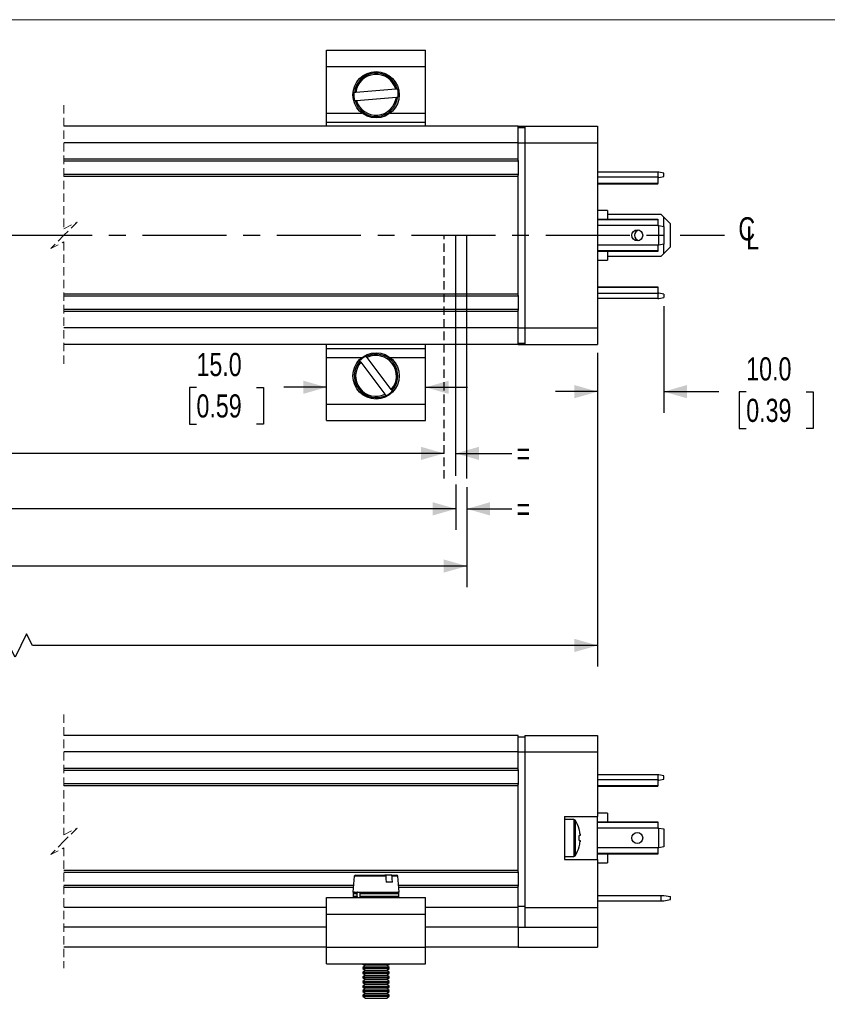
# Model space of a CAD drawing. Header units: millimetres. Extents: x 0 to 432, y 0 to 279.
# Tile 5 of 6: x 219 to 341, y 131 to 279. Entities that reach past the tile are written whole.
import ezdxf

# ---------------------------------------------------------------- set-up
doc = ezdxf.new("R2010")
doc.units = ezdxf.units.MM
doc.linetypes.add('CENTERX2', pattern=[20.32, 12.7, -2.54, 2.54, -2.54])
doc.linetypes.add('HIDDEN', pattern=[1.905, 1.27, -0.635])
doc.layers.add('CENTER', color=40, linetype='CENTERX2')
doc.layers.add('HIDDEN', color=102, linetype='HIDDEN')
doc.layers.add('DIMENSIONS', color=140, linetype='Continuous', lineweight=25)
doc.layers.add('TEXT', color=140, linetype='Continuous', lineweight=25)
doc.styles.add('SLDTEXTSTYLE0', font='TXT', dxfattribs={"width": 0.75})
doc.dimstyles.new('SLDDIMSTYLE0', dxfattribs={"dimtxt": 3.5, "dimasz": 3.5, "dimexe": 0, "dimexo": 0.0625, "dimgap": 0.875, "dimtad": 0, "dimtih": 1, "dimtoh": 1, "dimdec": 1, "dimrnd": 1e-09, "dimzin": 12, "dimdsep": 46, "dimtxsty": 'SLDTEXTSTYLE0', "dimsah": 1, "dimcen": 0.09, "dimadec": 0, "dimazin": 3, "dimtfac": 1, "dimtdec": 1, "dimtofl": 0, "dimtmove": 0, "dimatfit": 3, "dimfxl": 0, "dimfrac": 2, "dimtolj": 1, "dimtzin": 12, "dimarcsym": 0})
doc.dimstyles.new('SLDDIMSTYLE1', dxfattribs={"dimtxt": 3.5, "dimasz": 3.5, "dimexe": 0, "dimexo": 0.0625, "dimgap": 0.875, "dimtad": 0, "dimtih": 1, "dimtoh": 1, "dimdec": 1, "dimrnd": 1e-09, "dimzin": 12, "dimdsep": 46, "dimtxsty": 'SLDTEXTSTYLE0', "dimsah": 1, "dimcen": 0.09, "dimadec": 0, "dimazin": 3, "dimtfac": 1, "dimtdec": 1, "dimtmove": 0, "dimatfit": 0, "dimfxl": 0, "dimfrac": 2, "dimtolj": 1, "dimtzin": 12, "dimarcsym": 0})
doc.dimstyles.new('SLDDIMSTYLE3', dxfattribs={"dimtxt": 3.5, "dimasz": 3.5, "dimexe": 0, "dimexo": 0.0625, "dimgap": 0.875, "dimtad": 0, "dimtih": 1, "dimtoh": 1, "dimdec": 1, "dimrnd": 1e-09, "dimzin": 4, "dimdsep": 46, "dimtxsty": 'SLDTEXTSTYLE0', "dimsah": 1, "dimcen": 0.09, "dimadec": 0, "dimazin": 1, "dimtfac": 1, "dimtdec": 1, "dimtmove": 0, "dimatfit": 0, "dimfxl": 0, "dimfrac": 2, "dimtolj": 1, "dimtzin": 12, "dimarcsym": 0})

# ---------------------------------------------------------------- blocks, each defined once
blk = doc.blocks.new('_D_3')
at = {"layer": 'DIMENSIONS'}
for p, q in [((157.23, 209.41), (157.23, 193.62)), ((286.29, 208.75), (286.29, 193.62)), ((157.23, 196.8), (196.35, 196.8)), ((286.29, 196.8), (205.85, 196.8))]:
    blk.add_line(p, q, dxfattribs=at)
for points in [[(157.23, 196.8), (160.73, 195.8), (160.73, 197.8)], [(286.29, 196.8), (282.79, 197.8), (282.79, 195.8)]]:
    blk.add_solid(points, dxfattribs=at)
at = {"layer": 'DIMENSIONS', "insert": (197.06, 198.53), "char_height": 3.5, "attachment_point": 1, "style": 'SLDTEXTSTYLE0'}
blk.add_mtext('CM', dxfattribs=at)
blk = doc.blocks.new('_D_4')
at = {"layer": 'DIMENSIONS'}
for p, q in [((161.21, 213.83), (195.82, 213.83)), ((282.85, 213.83), (206.6, 213.83))]:
    blk.add_line(p, q, dxfattribs=at)
for points in [[(161.21, 213.83), (164.71, 212.83), (164.71, 214.83)], [(282.85, 213.83), (279.35, 214.83), (279.35, 212.83)]]:
    blk.add_solid(points, dxfattribs=at)
at = {"layer": 'DIMENSIONS', "insert": (196.53, 215.56), "char_height": 3.5, "attachment_point": 1, "style": 'SLDTEXTSTYLE0'}
blk.add_mtext('CEU', dxfattribs=at)
blk = doc.blocks.new('_D_5')
at = {"layer": 'DIMENSIONS'}
for p, q in [((159.13, 209.15), (159.13, 202.28)), ((284.64, 209.15), (284.64, 202.28)), ((159.13, 205.45), (196.3, 205.45)), ((284.64, 205.45), (206, 205.45))]:
    blk.add_line(p, q, dxfattribs=at)
for points in [[(159.13, 205.45), (162.63, 204.45), (162.63, 206.45)], [(284.64, 205.45), (281.14, 206.45), (281.14, 204.45)]]:
    blk.add_solid(points, dxfattribs=at)
at = {"layer": 'DIMENSIONS', "insert": (197.01, 207.19), "char_height": 3.5, "attachment_point": 1, "style": 'SLDTEXTSTYLE0'}
blk.add_mtext('CET', dxfattribs=at)
blk = doc.blocks.new('_D_7')
at = {"layer": 'DIMENSIONS'}
for p, q in [((282.85, 213.83), (276.5, 213.83)), ((284.64, 213.83), (293.09, 213.83))]:
    blk.add_line(p, q, dxfattribs=at)
for points in [[(282.85, 213.83), (279.35, 214.83), (279.35, 212.83)], [(284.64, 213.83), (288.14, 212.83), (288.14, 214.83)]]:
    blk.add_solid(points, dxfattribs=at)
at = {"layer": 'DIMENSIONS', "insert": (293.8, 215.56), "char_height": 3.5, "attachment_point": 1, "style": 'SLDTEXTSTYLE0'}
blk.add_mtext('=', dxfattribs=at)
blk = doc.blocks.new('_D_8')
at = {"layer": 'DIMENSIONS'}
for p, q in [((284.64, 209.15), (284.64, 202.28)), ((286.29, 208.75), (286.29, 202.28)), ((284.64, 205.45), (278.29, 205.45)), ((286.29, 205.45), (293.09, 205.45))]:
    blk.add_line(p, q, dxfattribs=at)
for points in [[(284.64, 205.45), (281.14, 206.45), (281.14, 204.45)], [(286.29, 205.45), (289.79, 204.45), (289.79, 206.45)]]:
    blk.add_solid(points, dxfattribs=at)
at = {"layer": 'DIMENSIONS', "insert": (293.8, 207.19), "char_height": 3.5, "attachment_point": 1, "style": 'SLDTEXTSTYLE0'}
blk.add_mtext('=', dxfattribs=at)
blk = doc.blocks.new('SW_SYMBOL_MOD_CL')
at = {"layer": 'TEXT', "color": 0, "char_height": 783, "attachment_point": 5, "style": 'SLDTEXTSTYLE0'}
for s, insert in [('C', (400, 600)), ('L', (600, 300))]:
    blk.add_mtext(s, dxfattribs=dict(at, insert=insert))
blk = doc.blocks.new('_D_19')
at = {"layer": 'DIMENSIONS'}
for p, q in [((316.05, 236.11), (316.05, 219.99)), ((306.05, 229.03), (306.05, 219.99)), ((306.05, 223.17), (299.7, 223.17)), ((316.05, 223.17), (324.39, 223.17)), ((328.52, 223.14), (327.46, 223.14)), ((327.46, 223.14), (327.46, 217.58)), ((337.57, 223.14), (338.64, 223.14)), ((338.64, 223.14), (338.64, 217.58)), ((327.46, 217.58), (328.52, 217.58)), ((338.64, 217.58), (337.57, 217.58))]:
    blk.add_line(p, q, dxfattribs=at)
for points in [[(306.05, 223.17), (302.55, 224.17), (302.55, 222.17)], [(316.05, 223.17), (319.55, 222.17), (319.55, 224.17)]]:
    blk.add_solid(points, dxfattribs=at)
at = {"layer": 'DIMENSIONS', "char_height": 3.5, "attachment_point": 1, "style": 'SLDTEXTSTYLE0'}
for s, insert in [('10.0', (328.52, 228.36)), ('0.39', (328.52, 222.09))]:
    blk.add_mtext(s, dxfattribs=dict(at, insert=insert))
blk = doc.blocks.new('_D_20')
at = {"layer": 'DIMENSIONS'}
for p, q in [((132.53, 229.03), (132.53, 181.62)), ((306.05, 229.03), (306.05, 181.62)), ((219.75, 186.55), (218, 183.05)), ((220.62, 184.8), (219.75, 186.55)), ((132.53, 184.8), (188.56, 184.8)), ((192.7, 184.77), (191.63, 184.77)), ((191.63, 184.77), (191.63, 179.21)), ((201.75, 184.77), (202.81, 184.77)), ((202.81, 184.77), (202.81, 179.21)), ((217.12, 184.8), (205.88, 184.8)), ((218, 183.05), (217.12, 184.8)), ((306.05, 184.8), (220.62, 184.8)), ((191.63, 179.21), (192.7, 179.21)), ((202.81, 179.21), (201.75, 179.21))]:
    blk.add_line(p, q, dxfattribs=at)
for points in [[(132.53, 184.8), (136.03, 183.8), (136.03, 185.8)], [(306.05, 184.8), (302.55, 185.8), (302.55, 183.8)]]:
    blk.add_solid(points, dxfattribs=at)
at = {"layer": 'DIMENSIONS', "char_height": 3.5, "attachment_point": 1, "style": 'SLDTEXTSTYLE0'}
for s, insert in [('163.8', (191.4, 189.99)), ('6.45', (192.7, 183.73))]:
    blk.add_mtext(s, dxfattribs=dict(at, insert=insert))
blk = doc.blocks.new('_D_23')
at = {"layer": 'DIMENSIONS'}
for p, q in [((245.42, 223.8), (244.35, 223.8)), ((244.35, 223.8), (244.35, 218.24)), ((254.47, 223.8), (255.53, 223.8)), ((255.53, 223.8), (255.53, 218.24)), ((265.06, 223.83), (258.6, 223.83)), ((280.06, 223.83), (286.41, 223.83)), ((244.35, 218.24), (245.42, 218.24)), ((255.53, 218.24), (254.47, 218.24))]:
    blk.add_line(p, q, dxfattribs=at)
for points in [[(265.06, 223.83), (261.56, 224.83), (261.56, 222.83)], [(280.06, 223.83), (283.56, 222.83), (283.56, 224.83)]]:
    blk.add_solid(points, dxfattribs=at)
at = {"layer": 'DIMENSIONS', "char_height": 3.5, "attachment_point": 1, "style": 'SLDTEXTSTYLE0'}
for s, insert in [('15.0', (245.42, 229.02)), ('0.59', (245.42, 222.76))]:
    blk.add_mtext(s, dxfattribs=dict(at, insert=insert))

msp = doc.modelspace()

# ---------------------------------------------------------------- linework, layer by layer
at = {"color": 7, "linetype": 'Continuous', "lineweight": 18}
msp.add_line((0, 279.4), (431.8, 279.4), dxfattribs=at)
for p, q in [((265.06, 272.3), (265.06, 274.8)), ((265.06, 274.8), (280.06, 274.8)), ((280.06, 272.3), (280.06, 274.8)), ((265.06, 272.3), (280.06, 272.3)), ((265.06, 265.27), (265.06, 272.3)), ((280.06, 265.27), (280.06, 272.3)), ((275.53, 268.89), (269.49, 268.4)), ((269.59, 267.2), (275.63, 267.7)), ((265.06, 263.89), (265.06, 265.27)), ((265.06, 265.27), (270.43, 265.27)), ((274.69, 265.27), (280.06, 265.27)), ((280.06, 263.89), (280.06, 265.27)), ((265.06, 263.89), (280.06, 263.89)), ((265.06, 263.3), (265.06, 263.89)), ((280.06, 263.3), (280.06, 263.89)), ((294.05, 263.3), (225.39, 263.3)), ((294.05, 263.3), (295.05, 263.3)), ((294.05, 260.8), (294.05, 263.3)), ((294.05, 263.1), (295.05, 263.1)), ((295.05, 263.3), (306.05, 263.3)), ((295.05, 263.3), (295.05, 260.8)), ((306.05, 263.3), (306.05, 260.8)), ((294.05, 260.8), (225.39, 260.8)), ((294.05, 260.8), (295.05, 260.8)), ((294.05, 258.3), (294.05, 260.8)), ((295.05, 260.8), (306.05, 260.8)), ((295.05, 260.8), (295.05, 232.8)), ((306.05, 260.8), (306.05, 232.8)), ((294.05, 258.3), (225.39, 258.3)), ((294.05, 258), (225.39, 258)), ((294.05, 258.1), (294.05, 258.3)), ((294.05, 258.1), (294.05, 255.9)), ((315.15, 256.35), (306.05, 256.35)), ((315.15, 256.35), (315.15, 255.6)), ((315.31, 256.35), (315.15, 256.35)), ((316.05, 256.22), (315.31, 256.35)), ((316.05, 255.68), (316.05, 256.22)), ((294.05, 256), (225.39, 256)), ((294.05, 255.7), (225.39, 255.7)), ((294.05, 255.7), (294.05, 255.9)), ((294.05, 237.9), (294.05, 255.7)), ((315.15, 255.6), (306.05, 255.6)), ((315.15, 254.66), (306.05, 254.66)), ((315.15, 254.56), (306.05, 254.56)), ((315.15, 255.6), (315.15, 254.66)), ((315.31, 255.55), (315.15, 255.55)), ((315.15, 254.56), (315.15, 254.66)), ((315.31, 255.55), (316.05, 255.68)), ((307.55, 250.55), (306.05, 250.55)), ((307.55, 250.55), (307.55, 249.26)), ((306.05, 249.26), (315.15, 249.26)), ((315.15, 249.14), (306.05, 249.14)), ((315.65, 249.95), (307.55, 249.95)), ((315.15, 249.26), (315.15, 249.14)), ((315.15, 249.14), (315.15, 248.3)), ((316.05, 249.55), (315.65, 249.95)), ((316.05, 248.16), (316.05, 249.55)), ((316.05, 249.55), (317.05, 248.55)), ((315.15, 248.3), (306.05, 248.3)), ((315.15, 248.3), (315.31, 248.27)), ((315.31, 245.32), (315.31, 248.27)), ((315.31, 248.27), (316.05, 248.16)), ((316.05, 248.16), (316.05, 245.44)), ((317.05, 245.05), (317.05, 248.55)), ((315.15, 245.3), (306.05, 245.3)), ((315.15, 244.45), (306.05, 244.45)), ((315.15, 244.34), (306.05, 244.34)), ((307.55, 244.34), (307.55, 243.05)), ((315.31, 245.32), (315.15, 245.3)), ((315.15, 245.3), (315.15, 244.45)), ((315.15, 244.45), (315.15, 244.34)), ((316.05, 245.44), (315.31, 245.32)), ((316.05, 244.05), (316.05, 245.44)), ((316.05, 244.05), (317.05, 245.05)), ((306.05, 243.05), (307.55, 243.05)), ((307.55, 243.65), (315.65, 243.65)), ((315.65, 243.65), (316.05, 244.05)), ((306.05, 239.03), (315.15, 239.03)), ((306.05, 238.94), (315.15, 238.94)), ((315.15, 239.03), (315.15, 238.94)), ((315.15, 238.94), (315.15, 237.99)), ((294.05, 237.9), (225.39, 237.9)), ((294.05, 237.6), (225.39, 237.6)), ((294.05, 237.7), (294.05, 237.9)), ((294.05, 237.7), (294.05, 235.5)), ((315.15, 237.99), (306.05, 237.99)), ((315.15, 237.25), (306.05, 237.25)), ((315.15, 238.05), (315.31, 238.05)), ((315.15, 237.99), (315.15, 237.25)), ((315.15, 237.25), (315.31, 237.25)), ((316.05, 237.92), (315.31, 238.05)), ((315.31, 237.25), (316.05, 237.38)), ((316.05, 237.92), (316.05, 237.38)), ((294.05, 235.6), (225.39, 235.6)), ((294.05, 235.3), (225.39, 235.3)), ((294.05, 235.3), (294.05, 235.5)), ((294.05, 232.8), (294.05, 235.3)), ((294.05, 232.8), (225.39, 232.8)), ((294.05, 232.8), (295.05, 232.8)), ((294.05, 230.3), (294.05, 232.8)), ((295.05, 232.8), (306.05, 232.8)), ((295.05, 232.8), (295.05, 230.3)), ((306.05, 232.8), (306.05, 230.3)), ((294.05, 230.3), (225.39, 230.3)), ((265.06, 229.71), (265.06, 230.3)), ((265.06, 228.32), (265.06, 229.71)), ((265.06, 229.71), (280.06, 229.71)), ((280.06, 229.71), (280.06, 230.3)), ((280.06, 228.32), (280.06, 229.71)), ((294.05, 230.5), (295.05, 230.5)), ((294.05, 230.3), (295.05, 230.3)), ((295.05, 230.3), (306.05, 230.3)), ((265.06, 221.3), (265.06, 228.32)), ((265.06, 228.32), (270.43, 228.32)), ((274.87, 223.5), (271.2, 228.32)), ((274.69, 228.32), (280.06, 228.32)), ((280.06, 221.3), (280.06, 228.32)), ((270.25, 227.6), (273.91, 222.77)), ((265.06, 221.3), (280.06, 221.3)), ((265.06, 218.8), (265.06, 221.3)), ((280.06, 218.8), (280.06, 221.3)), ((265.06, 218.8), (280.06, 218.8)), ((294.05, 171.19), (225.39, 171.19)), ((294.05, 168.69), (294.05, 171.19)), ((295.05, 171.19), (295.05, 168.69)), ((295.05, 171.19), (306.05, 171.19)), ((306.05, 171.19), (306.05, 168.69)), ((294.05, 170.99), (295.05, 170.99)), ((294.05, 168.69), (225.39, 168.69)), ((294.05, 168.69), (295.05, 168.69)), ((294.05, 166.19), (294.05, 168.69)), ((295.05, 168.69), (295.05, 145.19)), ((295.05, 168.69), (306.05, 168.69)), ((306.05, 168.69), (306.05, 158.94)), ((294.05, 166.19), (225.39, 166.19)), ((294.05, 165.89), (225.39, 165.89)), ((294.05, 165.99), (294.05, 166.19)), ((294.05, 165.99), (294.05, 163.79)), ((315.15, 165.24), (306.05, 165.24)), ((315.15, 165.24), (315.15, 164.5)), ((315.31, 165.24), (315.15, 165.24)), ((316.05, 165.11), (315.31, 165.24)), ((294.05, 163.89), (225.39, 163.89)), ((294.05, 163.59), (294.05, 163.79)), ((315.15, 164.5), (306.05, 164.5)), ((315.15, 164.5), (315.15, 163.56)), ((315.31, 164.44), (315.15, 164.44)), ((315.31, 164.44), (316.05, 164.57)), ((316.05, 164.57), (316.05, 165.11)), ((294.05, 163.59), (225.39, 163.59)), ((294.05, 150.79), (294.05, 163.59)), ((315.15, 163.56), (306.05, 163.56)), ((315.15, 163.46), (306.05, 163.46)), ((315.15, 163.46), (315.15, 163.56)), ((307.55, 159.44), (306.05, 159.44)), ((307.55, 159.44), (307.55, 158.15)), ((301.05, 158.94), (306.05, 158.94)), ((301.05, 158.94), (301.05, 152.44)), ((302.44, 158.49), (301.05, 158.49)), ((302.44, 158.49), (302.44, 152.89)), ((302.67, 158.37), (302.67, 153.02)), ((306.05, 152.44), (306.05, 158.94)), ((306.05, 158.15), (315.15, 158.15)), ((315.15, 158.04), (306.05, 158.04)), ((315.15, 158.15), (315.15, 158.04)), ((315.15, 158.04), (315.15, 157.19)), ((303.27, 157.01), (303.26, 157)), ((315.15, 157.19), (306.05, 157.19)), ((315.15, 157.19), (315.31, 157.17)), ((315.31, 154.22), (315.31, 157.17)), ((315.31, 157.17), (316.05, 157.05)), ((316.05, 157.05), (316.05, 154.34)), ((303.4, 156.06), (303.26, 156.06)), ((303.26, 155.32), (303.4, 155.32)), ((303.4, 156.26), (303.4, 156.06)), ((303.4, 155.32), (303.4, 155.13)), ((303.27, 154.38), (303.26, 154.39)), ((315.15, 154.19), (306.05, 154.19)), ((315.15, 153.35), (306.05, 153.35)), ((315.31, 154.22), (315.15, 154.19)), ((315.15, 154.19), (315.15, 153.35)), ((315.15, 153.35), (315.15, 153.24)), ((316.05, 154.34), (315.31, 154.22)), ((301.05, 152.89), (302.44, 152.89)), ((301.05, 152.44), (306.05, 152.44)), ((315.15, 153.24), (306.05, 153.24)), ((306.05, 152.44), (306.05, 145.19)), ((306.05, 151.94), (307.55, 151.94)), ((307.55, 153.24), (307.55, 151.94)), ((294.05, 150.79), (225.39, 150.79)), ((294.05, 150.49), (225.39, 150.49)), ((294.05, 150.59), (294.05, 150.79)), ((294.05, 150.59), (294.05, 148.39)), ((269.27, 149.91), (269.06, 147.49)), ((274.03, 149.91), (269.27, 149.91)), ((269.47, 150.09), (273.91, 150.09)), ((274.87, 150.09), (273.91, 150.09)), ((275.04, 148.99), (274.08, 148.99)), ((274.87, 150.09), (275.65, 150.09)), ((275.85, 149.91), (274.99, 149.91)), ((276.06, 147.49), (275.85, 149.91)), ((269.14, 148.49), (225.39, 148.49)), ((269.12, 148.19), (225.39, 148.19)), ((269.06, 147.49), (274.67, 147.49)), ((274.67, 147.49), (276.06, 147.49)), ((294.05, 148.49), (275.97, 148.49)), ((294.05, 148.19), (276, 148.19)), ((294.05, 148.19), (294.05, 148.39)), ((294.05, 145.19), (294.05, 148.19)), ((265.06, 144.19), (265.06, 146.69)), ((265.06, 146.69), (280.06, 146.69)), ((269.08, 147.29), (269.08, 146.89)), ((269.08, 147.29), (269.68, 147.29)), ((269.08, 146.89), (269.68, 146.89)), ((269.68, 147.29), (269.68, 146.89)), ((270.14, 146.89), (270.14, 147.29)), ((270.14, 147.29), (276.03, 147.29)), ((270.14, 146.89), (276.03, 146.89)), ((276.03, 146.89), (276.03, 147.29)), ((280.06, 144.19), (280.06, 146.69)), ((306.05, 146.99), (315.65, 146.99)), ((306.05, 146.19), (315.65, 146.19)), ((315.65, 146.19), (315.65, 146.99)), ((315.65, 146.99), (316.05, 146.99)), ((315.65, 146.19), (316.05, 146.19)), ((316.05, 146.99), (317.05, 146.82)), ((316.05, 146.19), (317.05, 146.37)), ((317.05, 146.37), (317.05, 146.82)), ((265.06, 145.19), (225.39, 145.19)), ((294.05, 145.19), (280.06, 145.19)), ((294.05, 145.39), (295.05, 145.39)), ((294.05, 142.19), (294.05, 145.19)), ((295.05, 145.19), (306.05, 145.19)), ((295.05, 145.19), (295.05, 142.19)), ((306.05, 145.19), (306.05, 142.19)), ((265.06, 139.19), (265.06, 144.19)), ((265.06, 144.19), (280.06, 144.19)), ((280.06, 139.19), (280.06, 144.19)), ((265.06, 142.19), (225.39, 142.19)), ((294.05, 142.19), (280.06, 142.19)), ((294.05, 142.19), (294.05, 139.19)), ((294.05, 142.19), (306.05, 142.19)), ((306.05, 142.19), (306.05, 139.19)), ((265.06, 139.19), (225.39, 139.19)), ((265.06, 136.69), (265.06, 139.19)), ((265.06, 139.19), (280.06, 139.19)), ((280.06, 136.69), (280.06, 139.19)), ((294.05, 139.19), (280.06, 139.19)), ((294.05, 139.19), (306.05, 139.19)), ((265.06, 136.69), (280.06, 136.69)), ((270.56, 136.69), (270.56, 136.63)), ((270.56, 136.63), (270.95, 136.36)), ((270.56, 136.63), (270.96, 136.63)), ((270.95, 136.36), (270.56, 136.09)), ((270.56, 136.09), (270.56, 135.94)), ((270.56, 136.09), (270.96, 136.09)), ((270.56, 135.94), (270.95, 135.67)), ((270.56, 135.94), (270.96, 135.94)), ((270.95, 135.67), (270.56, 135.39)), ((270.95, 136.36), (271.27, 136.36)), ((270.95, 135.67), (271.27, 135.67)), ((270.96, 136.63), (274.56, 136.63)), ((270.96, 136.09), (274.56, 136.09)), ((270.96, 135.94), (274.56, 135.94)), ((271.27, 136.36), (274.17, 136.36)), ((271.27, 135.67), (274.17, 135.67)), ((274.17, 136.36), (274.56, 136.63)), ((274.56, 136.09), (274.17, 136.36)), ((274.17, 135.67), (274.56, 135.94)), ((274.56, 135.39), (274.17, 135.67)), ((274.56, 136.63), (274.56, 136.69)), ((274.56, 135.94), (274.56, 136.09)), ((270.56, 135.39), (270.56, 135.24)), ((270.56, 135.39), (270.96, 135.39)), ((270.56, 135.24), (270.95, 134.97)), ((270.56, 135.24), (270.96, 135.24)), ((270.95, 134.97), (270.56, 134.7)), ((270.56, 134.7), (270.56, 134.55)), ((270.56, 134.7), (270.96, 134.7)), ((270.56, 134.55), (270.95, 134.28)), ((270.56, 134.55), (270.96, 134.55)), ((270.95, 134.28), (270.56, 134)), ((270.56, 134), (270.56, 133.85)), ((270.56, 134), (270.96, 134)), ((270.95, 134.97), (271.27, 134.97)), ((270.95, 134.28), (271.27, 134.28)), ((270.96, 135.39), (274.56, 135.39)), ((270.96, 135.24), (274.56, 135.24)), ((270.96, 134.7), (274.56, 134.7)), ((270.96, 134.55), (274.56, 134.55)), ((270.96, 134), (274.56, 134)), ((271.27, 134.97), (274.17, 134.97)), ((271.27, 134.28), (274.17, 134.28)), ((274.17, 134.97), (274.56, 135.24)), ((274.56, 134.7), (274.17, 134.97)), ((274.17, 134.28), (274.56, 134.55)), ((274.56, 134), (274.17, 134.28)), ((274.56, 135.24), (274.56, 135.39)), ((274.56, 134.55), (274.56, 134.7)), ((274.56, 133.85), (274.56, 134)), ((270.56, 133.85), (270.95, 133.58)), ((270.56, 133.85), (270.96, 133.85)), ((270.95, 133.58), (270.56, 133.31)), ((270.56, 133.31), (270.56, 133.16)), ((270.56, 133.31), (270.96, 133.31)), ((270.56, 133.16), (270.95, 132.89)), ((270.56, 133.16), (270.96, 133.16)), ((270.95, 132.89), (270.56, 132.61)), ((270.56, 132.61), (270.56, 132.46)), ((270.56, 132.61), (270.96, 132.61)), ((270.95, 133.58), (271.27, 133.58)), ((270.95, 132.89), (271.27, 132.89)), ((270.96, 133.85), (274.56, 133.85)), ((270.96, 133.31), (274.56, 133.31)), ((270.96, 133.16), (274.56, 133.16)), ((270.96, 132.61), (274.56, 132.61)), ((271.27, 133.58), (274.17, 133.58)), ((271.27, 132.89), (274.17, 132.89)), ((274.17, 133.58), (274.56, 133.85)), ((274.56, 133.31), (274.17, 133.58)), ((274.17, 132.89), (274.56, 133.16)), ((274.56, 132.61), (274.17, 132.89)), ((274.56, 133.16), (274.56, 133.31)), ((274.56, 132.46), (274.56, 132.61)), ((270.56, 132.46), (270.95, 132.19)), ((270.56, 132.46), (270.96, 132.46)), ((270.95, 132.19), (270.56, 131.92)), ((270.56, 131.92), (270.56, 131.77)), ((270.56, 131.92), (270.96, 131.92)), ((270.56, 131.77), (270.95, 131.49)), ((270.56, 131.77), (270.96, 131.77)), ((270.95, 132.19), (271.27, 132.19)), ((270.95, 131.49), (271.27, 131.49)), ((270.96, 132.46), (274.56, 132.46)), ((270.96, 131.92), (274.56, 131.92)), ((270.96, 131.77), (274.56, 131.77)), ((271.27, 132.19), (274.17, 132.19)), ((271.27, 131.49), (274.17, 131.49)), ((274.17, 132.19), (274.56, 132.46)), ((274.56, 131.92), (274.17, 132.19)), ((274.17, 131.49), (274.56, 131.77)), ((274.56, 131.77), (274.56, 131.92))]:
    msp.add_line(p, q)
at = {"color": 7, "linetype": 'HIDDEN', "lineweight": 18}
for p, q in [((225.39, 266.47), (225.39, 247.8)), ((225.39, 247.8), (227.39, 248.8)), ((227.39, 248.8), (225.39, 246.8)), ((225.39, 246.8), (223.39, 244.8)), ((223.39, 244.8), (225.39, 245.8)), ((225.39, 245.8), (225.39, 227.12)), ((225.39, 174.37), (225.39, 156.19)), ((225.39, 156.19), (227.39, 157.19)), ((227.39, 157.19), (225.39, 155.19)), ((225.39, 155.19), (223.39, 153.19)), ((223.39, 153.19), (225.39, 154.19)), ((225.39, 154.19), (225.39, 136.02))]:
    msp.add_line(p, q, dxfattribs=at)
at = {"flags": 128}
for points in [[(269.29, 268.38), (269.25, 268.38), (269.2, 268.38)], [(269.49, 268.4), (269.43, 268.39), (269.37, 268.39), (269.32, 268.39), (269.29, 268.38), (269.29, 268.38)], [(275.73, 268.91), (275.72, 268.91), (275.71, 268.91), (275.67, 268.9), (275.61, 268.9), (275.54, 268.89), (275.53, 268.89)], [(275.81, 268.92), (275.77, 268.91), (275.73, 268.91)], [(269.3, 267.18), (269.35, 267.18), (269.38, 267.19)], [(269.38, 267.19), (269.4, 267.19), (269.43, 267.19), (269.49, 267.2), (269.55, 267.2), (269.59, 267.2)], [(275.63, 267.7), (275.66, 267.7), (275.73, 267.7), (275.78, 267.71), (275.81, 267.71), (275.83, 267.71), (275.83, 267.71)], [(275.83, 267.71), (275.86, 267.72), (275.91, 267.72)], [(270.07, 227.83), (270.1, 227.79), (270.12, 227.76)], [(271.08, 228.49), (271.06, 228.51), (271.03, 228.55)], [(271.2, 228.32), (271.18, 228.35), (271.14, 228.4), (271.11, 228.45), (271.09, 228.47), (271.08, 228.48), (271.08, 228.49)], [(275.04, 223.27), (275.01, 223.31), (274.99, 223.34)], [(273.91, 222.77), (273.95, 222.73), (273.98, 222.68), (274.01, 222.64), (274.03, 222.61), (274.03, 222.61)], [(274.03, 222.61), (274.06, 222.58), (274.08, 222.54)], [(274.03, 149.91), (274.06, 149.51), (274.08, 148.99)], [(275.04, 148.99), (275.01, 149.51), (274.99, 149.91)]]:
    msp.add_lwpolyline(points, dxfattribs=at)
for centre, radius in [((272.56, 268.05), 3.5), ((312.05, 246.8), 0.825), ((272.56, 225.55), 3.5), ((312.05, 155.69), 0.825)]:
    msp.add_circle(centre, radius)
for centre, radius, start, end in [((272.56, 268.05), 3.29, 15.1726, 174.147), ((272.56, 268.05), 3.27, 14.9098, 175.1314), ((272.56, 268.05), 3.09, 15.859, 173.4607), ((272.56, 268.05), 3.37, 174.4004, 194.9196), ((272.56, 268.05), 3.37, 354.4007, 14.9185), ((272.56, 268.05), 3.29, 195.1725, 354.1471), ((272.56, 268.05), 3.09, 195.859, 353.4606), ((312.45, 246.8), 0.8, 100.7511, 179.9991), ((312.45, 246.8), 0.8, 180.0009, 259.2489), ((272.56, 225.55), 3.29, 137.7187, 296.6931), ((272.56, 225.55), 3.37, 116.9455, 137.4662), ((272.56, 225.55), 3.29, 317.7186, 116.6931), ((272.56, 225.55), 3.09, 318.4052, 116.0066), ((272.56, 225.55), 3.09, 138.405, 296.0067), ((272.56, 225.55), 3.37, 296.9463, 317.4654), ((302.44, 158.22), 0.27, 32.3385, 89.999), ((298.45, 155.69), 5, 15.2196, 32.3355), ((298.45, 155.69), 4.99, 6.5044, 15.1858), ((297.79, 155.69), 5.48, 356.13, 3.87), ((298.45, 155.7), 4.99, 344.8142, 353.4956), ((298.45, 155.69), 5, 327.6645, 344.7804), ((302.44, 153.16), 0.27, 270.001, 327.6615), ((269.47, 149.89), 0.2, 90.0017, 174.9971), ((275.65, 149.89), 0.2, 4.9992, 89.9999), ((269.28, 147.29), 0.2, 89.9977, 180.0012), ((275.83, 147.29), 0.2, 359.9988, 90.0002), ((269.28, 146.89), 0.2, 179.999, 270.002), ((275.83, 146.89), 0.2, 270.0002, 0.001)]:
    msp.add_arc(centre, radius, start, end)
for points, knots in [([(270.12, 227.76), (270.13, 227.76), (270.13, 227.75), (270.14, 227.73), (270.17, 227.7), (270.2, 227.66), (270.23, 227.62), (270.24, 227.6), (270.25, 227.6)], [0, 0, 0, 0, 0.0384381, 0.1139921, 0.3199992, 0.6006567, 0.9285741, 1, 1, 1, 1]), ([(274.99, 223.34), (274.99, 223.34), (274.98, 223.35), (274.96, 223.38), (274.93, 223.42), (274.89, 223.46), (274.87, 223.49), (274.87, 223.5)], [0, 0, 0, 0, 0.073499, 0.249196, 0.507896, 0.824391, 1, 1, 1, 1]), ([(273.91, 150.09), (273.92, 150.09), (273.95, 150.09), (273.99, 150.06), (274.02, 150.01), (274.03, 149.96), (274.03, 149.92), (274.03, 149.91)], [0, 0, 0, 0, 0.146183, 0.348911, 0.587427, 0.854015, 1, 1, 1, 1]), ([(274.99, 149.91), (274.99, 149.93), (274.98, 149.97), (274.96, 150.03), (274.93, 150.07), (274.9, 150.09), (274.87, 150.09), (274.87, 150.09)], [0, 0, 0, 0, 0.252101, 0.502326, 0.721072, 0.908965, 1, 1, 1, 1]), ([(269.83, 147.49), (269.83, 147.49), (269.81, 147.49), (269.78, 147.49), (269.73, 147.45), (269.7, 147.4), (269.68, 147.34), (269.68, 147.31), (269.68, 147.29)], [0, 0, 0, 0, 0.0019295, 0.19108, 0.3933133, 0.6135889, 0.8484827, 1, 1, 1, 1]), ([(270.14, 147.29), (270.14, 147.3), (270.14, 147.32), (270.15, 147.36), (270.17, 147.42), (270.21, 147.47), (270.25, 147.49), (270.28, 147.49), (270.29, 147.49)], [0, 0, 0, 0, 0.003593, 0.242394, 0.470518, 0.681764, 0.876514, 1, 1, 1, 1]), ([(269.68, 146.89), (269.68, 146.89), (269.68, 146.87), (269.68, 146.83), (269.71, 146.77), (269.75, 146.72), (269.79, 146.7), (269.82, 146.7), (269.83, 146.69)], [0, 0, 0, 0, 0.003593, 0.242399, 0.470516, 0.681765, 0.876539, 1, 1, 1, 1]), ([(270.29, 146.69), (270.29, 146.69), (270.28, 146.69), (270.24, 146.7), (270.19, 146.74), (270.16, 146.79), (270.14, 146.84), (270.14, 146.88), (270.14, 146.89)], [0, 0, 0, 0, 0.00193, 0.191105, 0.393315, 0.613588, 0.848482, 1, 1, 1, 1])]:
    msp.add_open_spline(points, degree=3, knots=knots)
at = {"layer": 'CENTER'}
msp.add_line((95.02, 246.8), (325.21, 246.8), dxfattribs=at)
at = {"layer": 'DIMENSIONS'}
for p, q in [((284.64, 210.42), (284.64, 246.8)), ((286.29, 210.02), (286.29, 246.8))]:
    msp.add_line(p, q, dxfattribs=at)
msp.add_open_spline([(220.41, 102.91), (278.22, 133.21), (186.38, 53.88), (263.56, 83.18)], degree=3, dxfattribs=at)
at = {"layer": 'HIDDEN'}
msp.add_line((282.85, 210.02), (282.85, 246.8), dxfattribs=at)

# ---------------------------------------------------------------- block references
at = {"layer": 'TEXT', "xscale": 0.004470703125, "yscale": 0.004470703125, "zscale": 0.004470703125}
msp.add_blockref('SW_SYMBOL_MOD_CL', (326.81, 245.08), dxfattribs=at)

# ---------------------------------------------------------------- dimensions: what is measured, and where the dimension line sits
at = {"layer": 'DIMENSIONS'}
for base, p1, p2, picture, middle in [((306.05, 223.17), (316.05, 237.38), (306.05, 230.3), '_D_19', (333.05, 223.17)), ((280.06, 223.83), (265.06, 218.8), (280.06, 218.8), '_D_23', (249.94, 223.83))]:
    dim = msp.add_linear_dim(base=base, p1=p1, p2=p2, dimstyle='SLDDIMSTYLE3', dxfattribs=at)
    dim.commit()
    dim.dimension.update_dxf_attribs({"geometry": picture, "text_midpoint": middle, "dimtype": 160})
for base, p1, p2, text, dimstyle, picture, middle in [((132.53, 184.8), (306.05, 230.3), (132.53, 230.3), '163.8', 'SLDDIMSTYLE0', '_D_20', (197.22, 184.8)), ((161.21, 213.83), (282.85, 210.02), (161.21, 210.02), 'CEU', 'SLDDIMSTYLE0', '_D_4', (201.21, 213.83)), ((284.64, 213.83), (282.85, 210.02), (284.64, 210.42), '=', 'SLDDIMSTYLE1', '_D_7', (295.21, 213.83)), ((157.23, 196.8), (286.29, 210.02), (157.23, 210.68), 'CM', 'SLDDIMSTYLE0', '_D_3', (201.1, 196.8)), ((159.13, 205.45), (284.64, 210.42), (159.13, 210.42), 'CET', 'SLDDIMSTYLE0', '_D_5', (201.15, 205.45)), ((284.64, 205.45), (286.29, 210.02), (284.64, 210.42), '=', 'SLDDIMSTYLE1', '_D_8', (295.21, 205.45))]:
    dim = msp.add_linear_dim(base=base, p1=p1, p2=p2, text=text, dimstyle=dimstyle, dxfattribs=at)
    dim.commit()
    dim.dimension.update_dxf_attribs({"geometry": picture, "text_midpoint": middle, "dimtype": 160})

doc.saveas('drawing.dxf')
